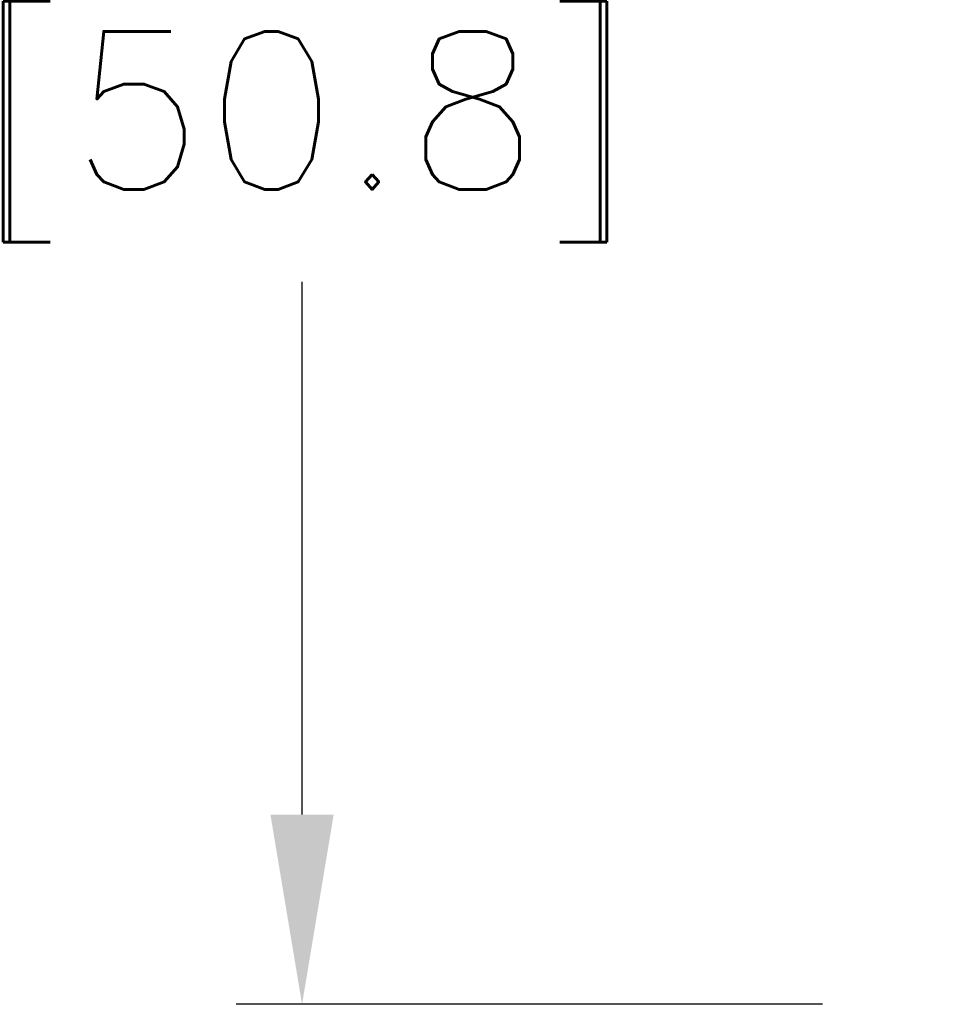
# Model space of a CAD drawing. Extents: x 897.4 to 914.4, y -8.5 to 2.5.
# Tile 50 of 102: x 905.2 to 906.1, y -6 to -5.1. Entities that reach past the tile are written whole.
import ezdxf

# ---------------------------------------------------------------- set-up
doc = ezdxf.new("R2010")
doc.units = 0
doc.header["$LTSCALE"] = 4
doc.header["$MEASUREMENT"] = 0
doc.layers.get('DEFPOINTS').update_dxf_attribs({"linetype": 'CONTINUOUS'})
doc.layers.add('DIMENSIONS', color=140, linetype='CONTINUOUS')
doc.styles.get("Standard").update_dxf_attribs({"font": 'romans.shx'})
doc.dimstyles.get("Standard").update_dxf_attribs({"dimtxt": 0.15, "dimasz": 0.18, "dimexe": 0.0625, "dimexo": 0.125, "dimgap": 0.0625, "dimtad": 0, "dimtih": 1, "dimtoh": 1, "dimzin": 0, "dimdsep": 46, "dimtxsty": 'Standard', "dimcen": 0, "dimadec": 0, "dimazin": 0, "dimtfac": 1, "dimtofl": 0, "dimtmove": 0, "dimatfit": 3, "dimfxl": 1, "dimtolj": 1, "dimtzin": 0, "dimarcsym": 0})

# ---------------------------------------------------------------- blocks, each defined once
blk = doc.blocks.new('*D4')
at = {"layer": 'DEFPOINTS', "color": 0, "transparency": 16777216}
for p in [(906.75507, -4.02375), (905.46883, -6.02375), (906.08786, -6.02375)]:
    blk.add_point(p, dxfattribs=at)
at = {"layer": 'DIMENSIONS', "color": 0, "lineweight": -2, "transparency": 16777216}
for p, q in [((906.63007, -4.02375), (905.40633, -4.02375)), ((905.46883, -4.20375), (905.46883, -4.70947)), ((905.46883, -5.84375), (905.46883, -5.33804)), ((905.96286, -6.02375), (905.40633, -6.02375))]:
    blk.add_line(p, q, dxfattribs=at)
at = {"layer": 'DIMENSIONS', "color": 0, "transparency": 16777216}
for points in [[(905.43883, -4.20375), (905.49883, -4.20375), (905.46883, -4.02375)], [(905.43883, -5.84375), (905.49883, -5.84375), (905.46883, -6.02375)]]:
    blk.add_solid(points, dxfattribs=at)
at = {"layer": 'DIMENSIONS', "color": 0, "transparency": 16777216, "char_height": 0.15, "attachment_point": 5}
for s, insert in [('\\A1;2.00', (905.46883, -4.88625)), ('\\A1;[50.8]', (905.46883, -5.20054))]:
    blk.add_mtext(s, dxfattribs=dict(at, insert=insert))

msp = doc.modelspace()

# ---------------------------------------------------------------- dimensions: what is measured, and where the dimension line sits
at = {"layer": 'DIMENSIONS'}
dim = msp.add_linear_dim(base=(905.46883, -6.02375), p1=(906.75507, -4.02375), p2=(906.08786, -6.02375), angle=90, dimstyle='Standard', override={"dimpost": '\\X'}, dxfattribs=at)
dim.commit()
dim.dimension.update_dxf_attribs({"geometry": '*D4', "text_midpoint": (905.46883, -5.02375)})

doc.saveas('drawing.dxf')
